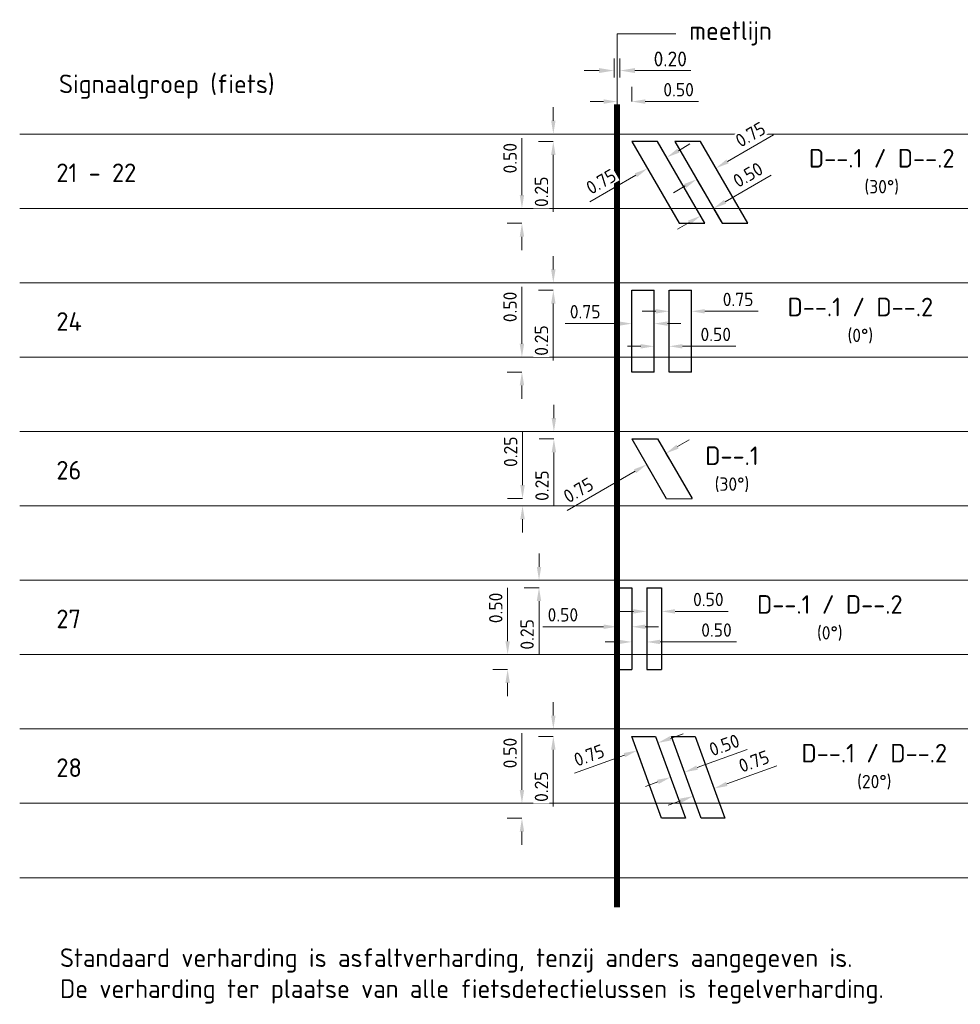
# Model space of a CAD drawing. Header units: metres. Extents: x 196669 to 197735, y 355514 to 356669.
# Tile 24 of 28: x 197644 to 197675, y 355822 to 355855. Entities that reach past the tile are written whole.
import ezdxf

# ---------------------------------------------------------------- set-up
doc = ezdxf.new("R2010")
doc.units = ezdxf.units.M
doc.layers.get('Defpoints').update_dxf_attribs({"color": 151})
for name, color, linetype, lineweight in [('N-WE-VW-M', 7, 'Continuous', 18), ('N-WE-VW-VRI-DETECTIETABEL-G', 7, 'Continuous', 18), ('N-WE-VW-VRI_DETECTIELUS-G', 3, 'Continuous', 30), ('X-XX-AL-AANPIJLING-T25', 7, 'Continuous', 25)]:
    doc.layers.add(name, color=color, linetype=linetype, lineweight=lineweight)
doc.styles.add('NLCS-ISO-M200-T25', font='NLCS-ISO.ttf', dxfattribs={"height": 0.5})
doc.styles.add('NLCS-ISO-M250-T18', font='NLCS-ISO.ttf', dxfattribs={"height": 0.45})
doc.styles.add('NLCS-ISO-M250-T25', font='NLCS-ISO.ttf', dxfattribs={"height": 0.625})
doc.dimstyles.new('NLCS-M200-T25-PIJL_L2_H1', dxfattribs={"dimscale": 0.2, "dimtxt": 2.5, "dimasz": 2.5, "dimexe": 2, "dimexo": 2, "dimgap": 0.7, "dimtad": 1, "dimzin": 0, "dimdsep": 46, "dimtxsty": 'NLCS-ISO-M200-T25', "dimcen": 0, "dimdle": 2, "dimclrd": 256, "dimclre": 256, "dimclrt": 256, "dimadec": 1, "dimazin": 0, "dimtfac": 1, "dimtdec": 3, "dimtofl": 0, "dimtmove": 0, "dimatfit": 3, "dimfxl": 2, "dimfxlon": 1, "dimtfillclr": 256, "dimtolj": 1, "dimtzin": 0, "dimlwd": -1, "dimlwe": -1, "dimarcsym": 0})
doc.dimstyles.new('NLCS-M250-T18-PIJL_L2_H1', dxfattribs={"dimscale": 0.25, "dimtxt": 2.5, "dimasz": 1.8, "dimexe": 2, "dimexo": 2, "dimgap": 0.7, "dimtad": 1, "dimzin": 0, "dimdsep": 46, "dimtxsty": 'NLCS-ISO-M250-T18', "dimcen": 0, "dimdle": 2, "dimclrd": 256, "dimclre": 256, "dimclrt": 256, "dimadec": 1, "dimazin": 0, "dimtfac": 1, "dimtdec": 3, "dimtofl": 0, "dimtmove": 0, "dimatfit": 3, "dimfxl": 2, "dimfxlon": 1, "dimtfillclr": 256, "dimtolj": 1, "dimtzin": 0, "dimlwd": -1, "dimlwe": -1, "dimarcsym": 0})

# ---------------------------------------------------------------- blocks, each defined once
blk = doc.blocks.new('*D67')
at = {"layer": 'Defpoints', "color": 0, "transparency": 16777216}
for p in [(197663.818, 355853.391), (197663.618, 355852.755), (197663.818, 355852.755)]:
    blk.add_point(p, dxfattribs=at)
at = {"layer": 'N-WE-VW-M', "transparency": 16777216}
for p, q in [((197663.618, 355853.155), (197663.618, 355853.791)), ((197663.818, 355853.155), (197663.818, 355853.791)), ((197663.118, 355853.391), (197662.618, 355853.391)), ((197664.318, 355853.391), (197666.198, 355853.391))]:
    blk.add_line(p, q, dxfattribs=at)
for points in [[(197663.118, 355853.474), (197663.118, 355853.307), (197663.618, 355853.391)], [(197664.318, 355853.474), (197664.318, 355853.307), (197663.818, 355853.391)]]:
    blk.add_solid(points, dxfattribs=at)
at = {"layer": 'N-WE-VW-M', "transparency": 16777216, "insert": (197665.508, 355853.781), "char_height": 0.5, "attachment_point": 5, "style": 'NLCS-ISO-M200-T25'}
blk.add_mtext('\\A1;0.20', dxfattribs=at)
blk = doc.blocks.new('*D79')
at = {"layer": 'Defpoints', "color": 0, "transparency": 16777216}
for p in [(197664.218, 355852.348), (197663.718, 355852.005), (197664.218, 355852.005)]:
    blk.add_point(p, dxfattribs=at)
at = {"layer": 'N-WE-VW-M', "transparency": 16777216}
for p, q in [((197663.718, 355852.348), (197663.718, 355852.848)), ((197664.218, 355852.348), (197664.218, 355852.848)), ((197663.268, 355852.348), (197662.818, 355852.348)), ((197664.668, 355852.348), (197666.458, 355852.348))]:
    blk.add_line(p, q, dxfattribs=at)
for points in [[(197663.268, 355852.423), (197663.268, 355852.273), (197663.718, 355852.348)], [(197664.668, 355852.423), (197664.668, 355852.273), (197664.218, 355852.348)]]:
    blk.add_solid(points, dxfattribs=at)
at = {"layer": 'N-WE-VW-M', "transparency": 16777216, "insert": (197665.788, 355852.748), "char_height": 0.45, "attachment_point": 5, "style": 'NLCS-ISO-M250-T18'}
blk.add_mtext('\\A1;0.50', dxfattribs=at)
blk = doc.blocks.new('*D106')
at = {"layer": 'Defpoints', "color": 0, "transparency": 16777216}
for p in [(197661.577, 355851.255), (197661.577, 355851.255), (197661.577, 355851.005)]:
    blk.add_point(p, dxfattribs=at)
at = {"layer": 'N-WE-VW-M', "transparency": 16777216}
for p, q in [((197661.577, 355851.705), (197661.577, 355852.155)), ((197661.577, 355851.255), (197661.077, 355851.255)), ((197661.577, 355851.005), (197661.077, 355851.005)), ((197661.577, 355850.555), (197661.577, 355848.645))]:
    blk.add_line(p, q, dxfattribs=at)
for points in [[(197661.502, 355851.705), (197661.652, 355851.705), (197661.577, 355851.255)], [(197661.502, 355850.555), (197661.652, 355850.555), (197661.577, 355851.005)]]:
    blk.add_solid(points, dxfattribs=at)
at = {"layer": 'N-WE-VW-M', "transparency": 16777216, "insert": (197661.177, 355849.315), "char_height": 0.45, "attachment_point": 5, "rotation": 90, "style": 'NLCS-ISO-M250-T18', "bg_fill": 3, "box_fill_scale": 1.1, "bg_fill_color": 256, "bg_fill_true_color": 13158600, "bg_fill_transparency": 0}
blk.add_mtext('\\A1;0.25', dxfattribs=at)
blk = doc.blocks.new('*D107')
at = {"layer": 'Defpoints', "color": 0, "transparency": 16777216}
for p in [(197660.522, 355848.755), (197660.577, 355848.755), (197660.577, 355848.255)]:
    blk.add_point(p, dxfattribs=at)
at = {"layer": 'N-WE-VW-M', "transparency": 16777216}
for p, q in [((197660.522, 355849.205), (197660.522, 355851.115)), ((197660.522, 355848.755), (197660.022, 355848.755)), ((197660.522, 355848.255), (197660.022, 355848.255)), ((197660.522, 355847.805), (197660.522, 355847.355))]:
    blk.add_line(p, q, dxfattribs=at)
for points in [[(197660.447, 355849.205), (197660.597, 355849.205), (197660.522, 355848.755)], [(197660.447, 355847.805), (197660.597, 355847.805), (197660.522, 355848.255)]]:
    blk.add_solid(points, dxfattribs=at)
at = {"layer": 'N-WE-VW-M', "transparency": 16777216, "insert": (197660.122, 355850.445), "char_height": 0.45, "attachment_point": 5, "rotation": 90, "style": 'NLCS-ISO-M250-T18', "bg_fill": 3, "box_fill_scale": 1.1, "bg_fill_color": 256, "bg_fill_true_color": 13158600, "bg_fill_transparency": 0}
blk.add_mtext('\\A1;0.50', dxfattribs=at)
blk = doc.blocks.new('*D110')
at = {"layer": 'Defpoints', "color": 0, "transparency": 16777216}
for p in [(197664.742, 355850.097), (197665.878, 355849.63), (197665.228, 355849.255)]:
    blk.add_point(p, dxfattribs=at)
at = {"layer": 'N-WE-VW-M', "transparency": 16777216}
for p, q in [((197665.628, 355850.063), (197665.142, 355850.905)), ((197665.781, 355850.697), (197666.171, 355850.922)), ((197664.978, 355849.688), (197664.492, 355850.53)), ((197664.352, 355849.872), (197662.802, 355848.977))]:
    blk.add_line(p, q, dxfattribs=at)
for points in [[(197665.744, 355850.762), (197665.819, 355850.632), (197665.392, 355850.472)], [(197664.315, 355849.937), (197664.39, 355849.807), (197664.742, 355850.097)]]:
    blk.add_solid(points, dxfattribs=at)
at = {"layer": 'N-WE-VW-M', "transparency": 16777216, "insert": (197663.182, 355849.658), "char_height": 0.45, "attachment_point": 5, "rotation": 30, "style": 'NLCS-ISO-M250-T18', "bg_fill": 3, "box_fill_scale": 1.1, "bg_fill_color": 256, "bg_fill_true_color": 13158600, "bg_fill_transparency": 0}
blk.add_mtext('\\A1;0.75', dxfattribs=at)
blk = doc.blocks.new('*D108')
at = {"layer": 'Defpoints', "color": 0, "transparency": 16777216}
for p in [(197666.96, 355848.755), (197666.96, 355848.755), (197666.527, 355848.505)]:
    blk.add_point(p, dxfattribs=at)
at = {"layer": 'N-WE-VW-M', "transparency": 16777216}
for p, q in [((197667.35, 355848.98), (197668.9, 355849.875)), ((197666.527, 355848.505), (197666.277, 355848.938)), ((197666.96, 355848.755), (197667.21, 355848.322)), ((197666.138, 355848.28), (197665.748, 355848.055))]:
    blk.add_line(p, q, dxfattribs=at)
for points in [[(197667.313, 355849.045), (197667.388, 355848.915), (197666.96, 355848.755)], [(197666.1, 355848.345), (197666.175, 355848.215), (197666.527, 355848.505)]]:
    blk.add_solid(points, dxfattribs=at)
at = {"layer": 'N-WE-VW-M', "transparency": 16777216, "insert": (197668.12, 355849.886), "char_height": 0.45, "attachment_point": 5, "rotation": 30, "style": 'NLCS-ISO-M250-T18', "bg_fill": 3, "box_fill_scale": 1.1, "bg_fill_color": 256, "bg_fill_true_color": 13158600, "bg_fill_transparency": 0}
blk.add_mtext('\\A1;0.50', dxfattribs=at)
blk = doc.blocks.new('*D109')
at = {"layer": 'Defpoints', "color": 0, "transparency": 16777216}
for p in [(197667.044, 355850.11), (197667.044, 355850.11), (197666.394, 355849.735)]:
    blk.add_point(p, dxfattribs=at)
at = {"layer": 'N-WE-VW-M', "transparency": 16777216}
for p, q in [((197667.433, 355850.335), (197668.984, 355851.23)), ((197667.044, 355850.11), (197667.294, 355849.677)), ((197666.004, 355849.51), (197665.615, 355849.285)), ((197666.394, 355849.735), (197666.644, 355849.302))]:
    blk.add_line(p, q, dxfattribs=at)
for points in [[(197667.396, 355850.4), (197667.471, 355850.27), (197667.044, 355850.11)], [(197665.967, 355849.575), (197666.042, 355849.445), (197666.394, 355849.735)]]:
    blk.add_solid(points, dxfattribs=at)
at = {"layer": 'N-WE-VW-M', "transparency": 16777216, "insert": (197668.203, 355851.242), "char_height": 0.45, "attachment_point": 5, "rotation": 30, "style": 'NLCS-ISO-M250-T18', "bg_fill": 3, "box_fill_scale": 1.1, "bg_fill_color": 256, "bg_fill_true_color": 13158600, "bg_fill_transparency": 0}
blk.add_mtext('\\A1;0.75', dxfattribs=at)
blk = doc.blocks.new('*D111')
at = {"layer": 'Defpoints', "color": 0, "transparency": 16777216}
for p in [(197660.541, 355839.005), (197660.596, 355839.005), (197660.596, 355838.755)]:
    blk.add_point(p, dxfattribs=at)
at = {"layer": 'N-WE-VW-M', "transparency": 16777216}
for p, q in [((197660.541, 355839.455), (197660.541, 355841.245)), ((197660.541, 355839.005), (197660.041, 355839.005)), ((197660.541, 355838.755), (197660.041, 355838.755)), ((197660.541, 355838.305), (197660.541, 355837.855))]:
    blk.add_line(p, q, dxfattribs=at)
for points in [[(197660.466, 355839.455), (197660.616, 355839.455), (197660.541, 355839.005)], [(197660.466, 355838.305), (197660.616, 355838.305), (197660.541, 355838.755)]]:
    blk.add_solid(points, dxfattribs=at)
at = {"layer": 'N-WE-VW-M', "transparency": 16777216, "insert": (197660.141, 355840.575), "char_height": 0.45, "attachment_point": 5, "rotation": 90, "style": 'NLCS-ISO-M250-T18', "bg_fill": 3, "box_fill_scale": 1.1, "bg_fill_color": 256, "bg_fill_true_color": 13158600, "bg_fill_transparency": 0}
blk.add_mtext('\\A1;0.25', dxfattribs=at)
blk = doc.blocks.new('*D112')
at = {"layer": 'Defpoints', "color": 0, "transparency": 16777216}
for p in [(197661.596, 355841.255), (197661.596, 355841.255), (197661.596, 355841.005)]:
    blk.add_point(p, dxfattribs=at)
at = {"layer": 'N-WE-VW-M', "transparency": 16777216}
for p, q in [((197661.596, 355841.705), (197661.596, 355842.155)), ((197661.596, 355841.255), (197661.096, 355841.255)), ((197661.596, 355841.005), (197661.096, 355841.005)), ((197661.596, 355840.555), (197661.596, 355838.765))]:
    blk.add_line(p, q, dxfattribs=at)
for points in [[(197661.521, 355841.705), (197661.671, 355841.705), (197661.596, 355841.255)], [(197661.521, 355840.555), (197661.671, 355840.555), (197661.596, 355841.005)]]:
    blk.add_solid(points, dxfattribs=at)
at = {"layer": 'N-WE-VW-M', "transparency": 16777216, "insert": (197661.196, 355839.435), "char_height": 0.45, "attachment_point": 5, "rotation": 90, "style": 'NLCS-ISO-M250-T18', "bg_fill": 3, "box_fill_scale": 1.1, "bg_fill_color": 256, "bg_fill_true_color": 13158600, "bg_fill_transparency": 0}
blk.add_mtext('\\A1;0.25', dxfattribs=at)
blk = doc.blocks.new('*D113')
at = {"layer": 'Defpoints', "color": 0, "transparency": 16777216}
for p in [(197665.227, 355840.757), (197664.578, 355840.382), (197664.714, 355840.146)]:
    blk.add_point(p, dxfattribs=at)
at = {"layer": 'N-WE-VW-M', "transparency": 16777216}
for p, q in [((197665.753, 355840.746), (197666.143, 355840.971)), ((197665.364, 355840.521), (197665.614, 355840.088)), ((197664.324, 355839.921), (197662.038, 355838.601)), ((197664.714, 355840.146), (197664.964, 355839.713))]:
    blk.add_line(p, q, dxfattribs=at)
for points in [[(197665.716, 355840.811), (197665.791, 355840.681), (197665.364, 355840.521)], [(197664.287, 355839.986), (197664.362, 355839.856), (197664.714, 355840.146)]]:
    blk.add_solid(points, dxfattribs=at)
at = {"layer": 'N-WE-VW-M', "transparency": 16777216, "insert": (197662.419, 355839.282), "char_height": 0.45, "attachment_point": 5, "rotation": 30, "style": 'NLCS-ISO-M250-T18'}
blk.add_mtext('\\A1;0.75', dxfattribs=at)
blk = doc.blocks.new('*D815')
at = {"layer": 'Defpoints', "color": 0, "transparency": 16777216}
for p in [(197661.577, 355846.255), (197661.577, 355846.255), (197661.577, 355846.005)]:
    blk.add_point(p, dxfattribs=at)
at = {"layer": 'N-WE-VW-M', "transparency": 16777216}
for p, q in [((197661.577, 355846.705), (197661.577, 355847.155)), ((197661.577, 355846.255), (197661.077, 355846.255)), ((197661.577, 355846.005), (197661.077, 355846.005)), ((197661.577, 355845.555), (197661.577, 355843.645))]:
    blk.add_line(p, q, dxfattribs=at)
for points in [[(197661.502, 355846.705), (197661.652, 355846.705), (197661.577, 355846.255)], [(197661.502, 355845.555), (197661.652, 355845.555), (197661.577, 355846.005)]]:
    blk.add_solid(points, dxfattribs=at)
at = {"layer": 'N-WE-VW-M', "transparency": 16777216, "insert": (197661.177, 355844.315), "char_height": 0.45, "attachment_point": 5, "rotation": 90, "style": 'NLCS-ISO-M250-T18', "bg_fill": 3, "box_fill_scale": 1.1, "bg_fill_color": 256, "bg_fill_true_color": 13158600, "bg_fill_transparency": 0}
blk.add_mtext('\\A1;0.25', dxfattribs=at)
blk = doc.blocks.new('*D816')
at = {"layer": 'Defpoints', "color": 0, "transparency": 16777216}
for p in [(197660.522, 355843.755), (197660.577, 355843.755), (197660.577, 355843.255)]:
    blk.add_point(p, dxfattribs=at)
at = {"layer": 'N-WE-VW-M', "transparency": 16777216}
for p, q in [((197660.522, 355844.205), (197660.522, 355846.115)), ((197660.522, 355843.755), (197660.022, 355843.755)), ((197660.522, 355843.255), (197660.022, 355843.255)), ((197660.522, 355842.805), (197660.522, 355842.355))]:
    blk.add_line(p, q, dxfattribs=at)
for points in [[(197660.447, 355844.205), (197660.597, 355844.205), (197660.522, 355843.755)], [(197660.447, 355842.805), (197660.597, 355842.805), (197660.522, 355843.255)]]:
    blk.add_solid(points, dxfattribs=at)
at = {"layer": 'N-WE-VW-M', "transparency": 16777216, "insert": (197660.122, 355845.445), "char_height": 0.45, "attachment_point": 5, "rotation": 90, "style": 'NLCS-ISO-M250-T18', "bg_fill": 3, "box_fill_scale": 1.1, "bg_fill_color": 256, "bg_fill_true_color": 13158600, "bg_fill_transparency": 0}
blk.add_mtext('\\A1;0.50', dxfattribs=at)
blk = doc.blocks.new('*D841')
at = {"layer": 'Defpoints', "color": 0, "transparency": 16777216}
for p in [(197663.717881, 355834.691959), (197664.217881, 355834.691959), (197664.217881, 355834.691959)]:
    blk.add_point(p, dxfattribs=at)
at = {"layer": 'N-WE-VW-M', "transparency": 16777216}
for p, q in [((197663.717881, 355834.691959), (197663.717881, 355835.191959)), ((197664.217881, 355834.691959), (197664.217881, 355835.191959)), ((197663.267881, 355834.691959), (197661.227881, 355834.691959)), ((197664.667881, 355834.691959), (197665.117881, 355834.691959))]:
    blk.add_line(p, q, dxfattribs=at)
for points in [[(197663.267881, 355834.766959), (197663.267881, 355834.616959), (197663.717881, 355834.691959)], [(197664.667881, 355834.766959), (197664.667881, 355834.616959), (197664.217881, 355834.691959)]]:
    blk.add_solid(points, dxfattribs=at)
at = {"layer": 'N-WE-VW-M', "transparency": 16777216, "insert": (197661.897881, 355835.091959), "char_height": 0.45, "attachment_point": 5, "style": 'NLCS-ISO-M250-T18', "bg_fill": 3, "box_fill_scale": 1.1, "bg_fill_color": 256, "bg_fill_true_color": 13158600, "bg_fill_transparency": 0}
blk.add_mtext('\\A1;0.50', dxfattribs=at)
blk = doc.blocks.new('*D838')
at = {"layer": 'Defpoints', "color": 0, "transparency": 16777216}
for p in [(197664.218, 355834.595), (197664.718, 355834.595), (197664.718, 355834.181)]:
    blk.add_point(p, dxfattribs=at)
at = {"layer": 'N-WE-VW-M', "transparency": 16777216}
for p, q in [((197663.768, 355834.181), (197663.318, 355834.181)), ((197664.218, 355834.181), (197664.218, 355833.681)), ((197664.718, 355834.181), (197664.718, 355833.681)), ((197665.168, 355834.181), (197667.732, 355834.181))]:
    blk.add_line(p, q, dxfattribs=at)
for points in [[(197663.768, 355834.256), (197663.768, 355834.106), (197664.218, 355834.181)], [(197665.168, 355834.256), (197665.168, 355834.106), (197664.718, 355834.181)]]:
    blk.add_solid(points, dxfattribs=at)
at = {"layer": 'N-WE-VW-M', "transparency": 16777216, "insert": (197667.062, 355834.581), "char_height": 0.45, "attachment_point": 5, "style": 'NLCS-ISO-M250-T18', "bg_fill": 3, "box_fill_scale": 1.1, "bg_fill_color": 256, "bg_fill_true_color": 13158600, "bg_fill_transparency": 0}
blk.add_mtext('\\A1;0.50', dxfattribs=at)
blk = doc.blocks.new('*D842')
at = {"layer": 'Defpoints', "color": 0, "transparency": 16777216}
for p in [(197664.718, 355835.208), (197665.218, 355835.208), (197665.218, 355835.208)]:
    blk.add_point(p, dxfattribs=at)
at = {"layer": 'N-WE-VW-M', "transparency": 16777216}
for p, q in [((197664.718, 355835.208), (197664.718, 355835.708)), ((197665.218, 355835.208), (197665.218, 355835.708)), ((197664.268, 355835.208), (197663.818, 355835.208)), ((197665.668, 355835.208), (197667.458, 355835.208))]:
    blk.add_line(p, q, dxfattribs=at)
for points in [[(197664.268, 355835.283), (197664.268, 355835.133), (197664.718, 355835.208)], [(197665.668, 355835.283), (197665.668, 355835.133), (197665.218, 355835.208)]]:
    blk.add_solid(points, dxfattribs=at)
at = {"layer": 'N-WE-VW-M', "transparency": 16777216, "insert": (197666.788, 355835.608), "char_height": 0.45, "attachment_point": 5, "style": 'NLCS-ISO-M250-T18', "bg_fill": 3, "box_fill_scale": 1.1, "bg_fill_color": 256, "bg_fill_true_color": 13158600, "bg_fill_transparency": 0}
blk.add_mtext('\\A1;0.50', dxfattribs=at)
blk = doc.blocks.new('*D839')
at = {"layer": 'Defpoints', "color": 0, "transparency": 16777216}
for p in [(197660.041, 355833.755), (197660.096, 355833.755), (197660.096, 355833.255)]:
    blk.add_point(p, dxfattribs=at)
at = {"layer": 'N-WE-VW-M', "transparency": 16777216}
for p, q in [((197660.041, 355834.205), (197660.041, 355835.995)), ((197660.041, 355833.755), (197659.541, 355833.755)), ((197660.041, 355833.255), (197659.541, 355833.255)), ((197660.041, 355832.805), (197660.041, 355832.355))]:
    blk.add_line(p, q, dxfattribs=at)
for points in [[(197659.966, 355834.205), (197660.116, 355834.205), (197660.041, 355833.755)], [(197659.966, 355832.805), (197660.116, 355832.805), (197660.041, 355833.255)]]:
    blk.add_solid(points, dxfattribs=at)
at = {"layer": 'N-WE-VW-M', "transparency": 16777216, "insert": (197659.641, 355835.325), "char_height": 0.45, "attachment_point": 5, "rotation": 90, "style": 'NLCS-ISO-M250-T18', "bg_fill": 3, "box_fill_scale": 1.1, "bg_fill_color": 256, "bg_fill_true_color": 13158600, "bg_fill_transparency": 0}
blk.add_mtext('\\A1;0.50', dxfattribs=at)
blk = doc.blocks.new('*D840')
at = {"layer": 'Defpoints', "color": 0, "transparency": 16777216}
for p in [(197661.096, 355836.255), (197661.096, 355836.255), (197661.096, 355836.005)]:
    blk.add_point(p, dxfattribs=at)
at = {"layer": 'N-WE-VW-M', "transparency": 16777216}
for p, q in [((197661.096, 355836.705), (197661.096, 355837.155)), ((197661.096, 355836.255), (197660.596, 355836.255)), ((197661.096, 355836.005), (197660.596, 355836.005)), ((197661.096, 355835.555), (197661.096, 355833.765))]:
    blk.add_line(p, q, dxfattribs=at)
for points in [[(197661.021, 355836.705), (197661.171, 355836.705), (197661.096, 355836.255)], [(197661.021, 355835.555), (197661.171, 355835.555), (197661.096, 355836.005)]]:
    blk.add_solid(points, dxfattribs=at)
at = {"layer": 'N-WE-VW-M', "transparency": 16777216, "insert": (197660.696, 355834.435), "char_height": 0.45, "attachment_point": 5, "rotation": 90, "style": 'NLCS-ISO-M250-T18', "bg_fill": 3, "box_fill_scale": 1.1, "bg_fill_color": 256, "bg_fill_true_color": 13158600, "bg_fill_transparency": 0}
blk.add_mtext('\\A1;0.25', dxfattribs=at)
blk = doc.blocks.new('*D1112')
at = {"layer": 'Defpoints', "color": 0, "transparency": 16777216}
for p in [(197661.577, 355831.255), (197661.577, 355831.255), (197661.577, 355831.005)]:
    blk.add_point(p, dxfattribs=at)
at = {"layer": 'N-WE-VW-M', "transparency": 16777216}
for p, q in [((197661.577, 355831.705), (197661.577, 355832.155)), ((197661.577, 355831.255), (197661.077, 355831.255)), ((197661.577, 355831.005), (197661.077, 355831.005)), ((197661.577, 355830.555), (197661.577, 355828.645))]:
    blk.add_line(p, q, dxfattribs=at)
for points in [[(197661.502, 355831.705), (197661.652, 355831.705), (197661.577, 355831.255)], [(197661.502, 355830.555), (197661.652, 355830.555), (197661.577, 355831.005)]]:
    blk.add_solid(points, dxfattribs=at)
at = {"layer": 'N-WE-VW-M', "transparency": 16777216, "insert": (197661.177, 355829.315), "char_height": 0.45, "attachment_point": 5, "rotation": 90, "style": 'NLCS-ISO-M250-T18', "bg_fill": 3, "box_fill_scale": 1.1, "bg_fill_color": 256, "bg_fill_true_color": 13158600, "bg_fill_transparency": 0}
blk.add_mtext('\\A1;0.25', dxfattribs=at)
blk = doc.blocks.new('*D1113')
at = {"layer": 'Defpoints', "color": 0, "transparency": 16777216}
for p in [(197660.522, 355828.755), (197660.577, 355828.755), (197660.577, 355828.255)]:
    blk.add_point(p, dxfattribs=at)
at = {"layer": 'N-WE-VW-M', "transparency": 16777216}
for p, q in [((197660.522, 355829.205), (197660.522, 355831.115)), ((197660.522, 355828.755), (197660.022, 355828.755)), ((197660.522, 355828.255), (197660.022, 355828.255)), ((197660.522, 355827.805), (197660.522, 355827.355))]:
    blk.add_line(p, q, dxfattribs=at)
for points in [[(197660.447, 355829.205), (197660.597, 355829.205), (197660.522, 355828.755)], [(197660.447, 355827.805), (197660.597, 355827.805), (197660.522, 355828.255)]]:
    blk.add_solid(points, dxfattribs=at)
at = {"layer": 'N-WE-VW-M', "transparency": 16777216, "insert": (197660.122, 355830.445), "char_height": 0.45, "attachment_point": 5, "rotation": 90, "style": 'NLCS-ISO-M250-T18', "bg_fill": 3, "box_fill_scale": 1.1, "bg_fill_color": 256, "bg_fill_true_color": 13158600, "bg_fill_transparency": 0}
blk.add_mtext('\\A1;0.50', dxfattribs=at)
blk = doc.blocks.new('*D1114')
at = {"layer": 'Defpoints', "color": 0, "transparency": 16777216}
for p in [(197664.218, 355844.883), (197664.968, 355844.883), (197664.968, 355844.883)]:
    blk.add_point(p, dxfattribs=at)
at = {"layer": 'N-WE-VW-M', "transparency": 16777216}
for p, q in [((197664.218, 355844.883), (197664.218, 355845.383)), ((197664.968, 355844.883), (197664.968, 355845.383)), ((197663.768, 355844.883), (197661.978, 355844.883)), ((197665.418, 355844.883), (197665.868, 355844.883))]:
    blk.add_line(p, q, dxfattribs=at)
for points in [[(197663.768, 355844.958), (197663.768, 355844.808), (197664.218, 355844.883)], [(197665.418, 355844.958), (197665.418, 355844.808), (197664.968, 355844.883)]]:
    blk.add_solid(points, dxfattribs=at)
at = {"layer": 'N-WE-VW-M', "transparency": 16777216, "insert": (197662.648, 355845.283), "char_height": 0.45, "attachment_point": 5, "style": 'NLCS-ISO-M250-T18', "bg_fill": 3, "box_fill_scale": 1.1, "bg_fill_color": 256, "bg_fill_true_color": 13158600, "bg_fill_transparency": 0}
blk.add_mtext('\\A1;0.75', dxfattribs=at)
blk = doc.blocks.new('*D1115')
at = {"layer": 'Defpoints', "color": 0, "transparency": 16777216}
for p in [(197664.968, 355844.12), (197665.468, 355844.12), (197665.468, 355844.12)]:
    blk.add_point(p, dxfattribs=at)
at = {"layer": 'N-WE-VW-M', "transparency": 16777216}
for p, q in [((197664.968, 355844.12), (197664.968, 355844.62)), ((197665.468, 355844.12), (197665.468, 355844.62)), ((197664.518, 355844.12), (197664.068, 355844.12)), ((197665.918, 355844.12), (197667.708, 355844.12))]:
    blk.add_line(p, q, dxfattribs=at)
for points in [[(197664.518, 355844.195), (197664.518, 355844.045), (197664.968, 355844.12)], [(197665.918, 355844.195), (197665.918, 355844.045), (197665.468, 355844.12)]]:
    blk.add_solid(points, dxfattribs=at)
at = {"layer": 'N-WE-VW-M', "transparency": 16777216, "insert": (197667.038, 355844.52), "char_height": 0.45, "attachment_point": 5, "style": 'NLCS-ISO-M250-T18', "bg_fill": 3, "box_fill_scale": 1.1, "bg_fill_color": 256, "bg_fill_true_color": 13158600, "bg_fill_transparency": 0}
blk.add_mtext('\\A1;0.50', dxfattribs=at)
blk = doc.blocks.new('*D1116')
at = {"layer": 'Defpoints', "color": 0, "transparency": 16777216}
for p in [(197665.095, 355830.787), (197665.095, 355830.787), (197664.391, 355830.53)]:
    blk.add_point(p, dxfattribs=at)
at = {"layer": 'N-WE-VW-M', "transparency": 16777216}
for p, q in [((197665.518, 355830.94), (197665.941, 355831.094)), ((197665.095, 355830.787), (197665.266, 355830.317)), ((197663.968, 355830.376), (197662.286, 355829.764)), ((197664.391, 355830.53), (197664.562, 355830.06))]:
    blk.add_line(p, q, dxfattribs=at)
for points in [[(197665.493, 355831.011), (197665.544, 355830.87), (197665.095, 355830.787)], [(197663.942, 355830.447), (197663.993, 355830.306), (197664.391, 355830.53)]]:
    blk.add_solid(points, dxfattribs=at)
at = {"layer": 'N-WE-VW-M', "transparency": 16777216, "insert": (197662.779, 355830.369), "char_height": 0.45, "attachment_point": 5, "rotation": 20, "style": 'NLCS-ISO-M250-T18', "bg_fill": 3, "box_fill_scale": 1.1, "bg_fill_color": 256, "bg_fill_true_color": 13158600, "bg_fill_transparency": 0}
blk.add_mtext('\\A1;0.75', dxfattribs=at)
blk = doc.blocks.new('*D1117')
at = {"layer": 'Defpoints', "color": 0, "transparency": 16777216}
for p in [(197665.516, 355829.63), (197665.986, 355829.801), (197665.986, 355829.801)]:
    blk.add_point(p, dxfattribs=at)
at = {"layer": 'N-WE-VW-M', "transparency": 16777216}
for p, q in [((197666.409, 355829.955), (197668.091, 355830.567)), ((197665.986, 355829.801), (197665.815, 355830.271)), ((197665.516, 355829.63), (197665.687, 355829.16)), ((197665.094, 355829.476), (197664.671, 355829.322))]:
    blk.add_line(p, q, dxfattribs=at)
for points in [[(197666.384, 355830.025), (197666.435, 355829.884), (197665.986, 355829.801)], [(197665.068, 355829.546), (197665.119, 355829.405), (197665.516, 355829.63)]]:
    blk.add_solid(points, dxfattribs=at)
at = {"layer": 'N-WE-VW-M', "transparency": 16777216, "insert": (197667.325, 355830.714), "char_height": 0.45, "attachment_point": 5, "rotation": 20, "style": 'NLCS-ISO-M250-T18', "bg_fill": 3, "box_fill_scale": 1.1, "bg_fill_color": 256, "bg_fill_true_color": 13158600, "bg_fill_transparency": 0}
blk.add_mtext('\\A1;0.50', dxfattribs=at)
blk = doc.blocks.new('*D1118')
at = {"layer": 'Defpoints', "color": 0, "transparency": 16777216}
for p in [(197666.984, 355829.253), (197666.984, 355829.253), (197666.279, 355828.996)]:
    blk.add_point(p, dxfattribs=at)
at = {"layer": 'N-WE-VW-M', "transparency": 16777216}
for p, q in [((197667.407, 355829.407), (197669.089, 355830.019)), ((197666.984, 355829.253), (197666.813, 355829.723)), ((197666.279, 355828.996), (197666.108, 355829.466)), ((197665.856, 355828.842), (197665.433, 355828.688))]:
    blk.add_line(p, q, dxfattribs=at)
for points in [[(197667.381, 355829.477), (197667.432, 355829.336), (197666.984, 355829.253)], [(197665.831, 355828.913), (197665.882, 355828.772), (197666.279, 355828.996)]]:
    blk.add_solid(points, dxfattribs=at)
at = {"layer": 'N-WE-VW-M', "transparency": 16777216, "insert": (197668.322, 355830.166), "char_height": 0.45, "attachment_point": 5, "rotation": 20, "style": 'NLCS-ISO-M250-T18', "bg_fill": 3, "box_fill_scale": 1.1, "bg_fill_color": 256, "bg_fill_true_color": 13158600, "bg_fill_transparency": 0}
blk.add_mtext('\\A1;0.75', dxfattribs=at)
blk = doc.blocks.new('*D1156')
at = {"layer": 'Defpoints', "color": 0, "transparency": 16777216}
for p in [(197665.468, 355845.297), (197665.468, 355845.297), (197666.218, 355845.297)]:
    blk.add_point(p, dxfattribs=at)
at = {"layer": 'N-WE-VW-M', "transparency": 16777216}
for p, q in [((197665.468, 355845.297), (197665.468, 355845.797)), ((197666.218, 355845.297), (197666.218, 355845.797)), ((197665.018, 355845.297), (197664.568, 355845.297)), ((197666.668, 355845.297), (197668.458, 355845.297))]:
    blk.add_line(p, q, dxfattribs=at)
for points in [[(197665.018, 355845.372), (197665.018, 355845.222), (197665.468, 355845.297)], [(197666.668, 355845.372), (197666.668, 355845.222), (197666.218, 355845.297)]]:
    blk.add_solid(points, dxfattribs=at)
at = {"layer": 'N-WE-VW-M', "transparency": 16777216, "insert": (197667.788, 355845.697), "char_height": 0.45, "attachment_point": 5, "rotation": 0, "style": 'NLCS-ISO-M250-T18', "bg_fill": 3, "box_fill_scale": 1.1, "bg_fill_color": 256, "bg_fill_true_color": 13158600, "bg_fill_transparency": 0}
blk.add_mtext('\\A1;0.75', dxfattribs=at)

msp = doc.modelspace()

# ---------------------------------------------------------------- linework, layer by layer
at = {"layer": 'N-WE-VW-VRI-DETECTIETABEL-G'}
msp.add_line((197663.718, 355852.255), (197663.718, 355854.622), dxfattribs=at)
msp.add_lwpolyline([(197663.718, 355854.622), (197665.698, 355854.622)], dxfattribs=at)
at = {"layer": 'N-WE-VW-VRI-DETECTIETABEL-G', "const_width": 0.2}
msp.add_lwpolyline([(197663.718, 355852.255), (197663.718, 355825.255)], dxfattribs=at)
at = {"layer": 'N-WE-VW-VRI-DETECTIETABEL-G', "flags": 128}
for points in [[(197643.638, 355851.255), (197734.903, 355851.255)], [(197643.638, 355848.755), (197734.903, 355848.755)], [(197643.638, 355846.255), (197734.903, 355846.255)], [(197643.638, 355843.755), (197734.903, 355843.755)], [(197643.638, 355841.255), (197734.903, 355841.255)], [(197643.638, 355838.755), (197734.903, 355838.755)], [(197643.638, 355836.255), (197734.903, 355836.255)], [(197643.638, 355833.755), (197734.903, 355833.755)], [(197643.638, 355831.255), (197734.903, 355831.255)], [(197643.638, 355828.755), (197734.903, 355828.755)], [(197643.638, 355826.255), (197734.903, 355826.255)]]:
    msp.add_lwpolyline(points, dxfattribs=at)
at = {"layer": 'N-WE-VW-VRI_DETECTIELUS-G', "ltscale": 1000}
for p, q in [((197664.218, 355843.255), (197664.218, 355846.005)), ((197664.218, 355846.005), (197664.968, 355846.005)), ((197664.968, 355843.255), (197664.968, 355846.005)), ((197665.468, 355843.255), (197665.468, 355846.005)), ((197665.487, 355846.005), (197666.218, 355846.005)), ((197666.218, 355843.255), (197666.218, 355846.005)), ((197664.968, 355843.255), (197664.218, 355843.255)), ((197666.218, 355843.255), (197665.468, 355843.255)), ((197664.218, 355841.005), (197665.373, 355839.005)), ((197665.084, 355841.005), (197666.239, 355839.005))]:
    msp.add_line(p, q, dxfattribs=at)
at = {"layer": 'N-WE-VW-VRI_DETECTIELUS-G'}
for p, q in [((197663.718, 355836.005), (197664.218, 355836.005)), ((197663.718, 355836.005), (197663.718, 355833.255)), ((197664.218, 355836.005), (197664.218, 355833.255)), ((197664.718, 355836.005), (197665.218, 355836.005)), ((197664.718, 355836.005), (197664.718, 355833.255)), ((197665.218, 355836.005), (197665.218, 355833.255)), ((197663.718, 355833.255), (197664.218, 355833.255)), ((197664.718, 355833.255), (197665.218, 355833.255))]:
    msp.add_line(p, q, dxfattribs=at)
for points in [[(197664.218, 355851.005), (197665.806, 355848.255), (197666.672, 355848.255), (197665.084, 355851.005)], [(197665.661, 355851.005), (197667.249, 355848.255), (197668.115, 355848.255), (197666.527, 355851.005)]]:
    msp.add_lwpolyline(points, close=True, dxfattribs=at)
at = {"layer": 'N-WE-VW-VRI_DETECTIELUS-G', "ltscale": 1000, "flags": 128}
for points in [[(197664.218, 355841.005), (197665.084, 355841.005)], [(197665.378, 355838.995), (197666.239, 355839.005)]]:
    msp.add_lwpolyline(points, dxfattribs=at)
at = {"layer": 'N-WE-VW-VRI_DETECTIELUS-G', "flags": 128}
for points in [[(197665.016, 355831.005), (197666.017, 355828.255), (197665.219, 355828.255), (197664.218, 355831.005)], [(197666.346, 355831.005), (197667.347, 355828.255), (197666.549, 355828.255), (197665.548, 355831.005)]]:
    msp.add_lwpolyline(points, close=True, dxfattribs=at)

# ---------------------------------------------------------------- texts
at = {"layer": 'X-XX-AL-AANPIJLING-T25', "style": 'NLCS-ISO-M250-T25'}
for s, p in [('meetlijn', (197666.148, 355854.422)), ('Signaalgroep (fiets)', (197644.959, 355852.631)), ('21 - 22', (197644.871, 355849.642)), ('24', (197644.871, 355844.642)), ('26', (197644.871, 355839.642)), ('27', (197644.871, 355834.642)), ('28', (197644.871, 355829.642))]:
    msp.add_text(s, height=0.625, rotation=0, dxfattribs=at).set_placement(p)
at = {"layer": 'X-XX-AL-AANPIJLING-T25', "char_height": 0.625, "attachment_point": 1, "style": 'NLCS-ISO-M250-T25'}
for s, width, insert in [('\\pxqc;D--.1 / D--.2\\P{\\H0.72x;(30°)}', 5.20842, (197670.012, 355850.754)), ('\\pxqc;D--.1 / D--.2\\P{\\H0.72x;(0°)}', 5.20842, (197669.293, 355845.754)), ('\\pxqc;D--.1\\P{\\H0.72x;(30°)}', 2.0018, (197666.581, 355840.754)), ('\\pxqc;D--.1 / D--.2\\P{\\H0.72x;(0°)}', 5.20842, (197668.267, 355835.754)), ('\\pxqc;D--.1 / D--.2\\P{\\H0.72x;(20°)}', 5.20842, (197669.762, 355830.754))]:
    msp.add_mtext_dynamic_manual_height_columns(s, width=width, gutter_width=2.25, heights=[0], dxfattribs=dict(at, insert=insert))
at = {"layer": 'X-XX-AL-AANPIJLING-T25', "insert": (197644.991, 355823.878), "char_height": 0.625, "width": 43.36589, "attachment_point": 1, "rotation": 0, "style": 'NLCS-ISO-M250-T25'}
msp.add_mtext('Standaard verharding is asfaltverharding, tenzij anders aangegeven is.\\PDe verharding ter plaatse van alle fietsdetectielussen is tegelverharding.', dxfattribs=at)

# ---------------------------------------------------------------- dimensions: what is measured, and where the dimension line sits
at = {"layer": 'N-WE-VW-M'}
dim = msp.add_linear_dim(base=(197663.818, 355853.391), p1=(197663.618, 355852.755), p2=(197663.818, 355852.755), angle=0, dimstyle='NLCS-M200-T25-PIJL_L2_H1', dxfattribs=at)
dim.commit()
dim.dimension.update_dxf_attribs({"geometry": '*D67', "text_midpoint": (197665.508, 355853.391), "dimtype": 161})
dim = msp.add_aligned_dim(p1=(197663.718, 355852.005), p2=(197664.218, 355852.005), distance=0.343, dimstyle='NLCS-M250-T18-PIJL_L2_H1', dxfattribs=at)
dim.commit()
dim.dimension.update_dxf_attribs({"geometry": '*D79', "text_midpoint": (197665.788, 355852.748)})

# ---------------------------------------------------------------- next in the draw order: dimensions: what is measured, and where the dimension line sits
for base, p1, p2, angle, picture, middle in [((197661.577, 355851.255), (197661.577, 355851.005), (197661.577, 355851.255), 90, '*D106', (197661.577, 355849.315)), ((197660.522, 355848.755), (197660.577, 355848.255), (197660.577, 355848.755), 90, '*D107', (197660.522, 355850.445)), ((197661.577, 355846.255), (197661.577, 355846.005), (197661.577, 355846.255), 90, '*D815', (197661.577, 355844.315)), ((197660.522, 355843.755), (197660.577, 355843.255), (197660.577, 355843.755), 90, '*D816', (197660.522, 355845.445)), ((197664.968, 355844.883), (197664.218, 355844.883), (197664.968, 355844.883), 360, '*D1114', (197662.648, 355844.883)), ((197661.596, 355841.255), (197661.596, 355841.005), (197661.596, 355841.255), 90, '*D112', (197661.596, 355839.435)), ((197660.541, 355839.005), (197660.596, 355838.755), (197660.596, 355839.005), 90, '*D111', (197660.541, 355840.575)), ((197660.041, 355833.755), (197660.096, 355833.255), (197660.096, 355833.755), 90, '*D839', (197660.041, 355835.325)), ((197664.218, 355834.692), (197663.718, 355834.692), (197664.218, 355834.692), 0, '*D841', (197661.898, 355834.692)), ((197661.577, 355831.255), (197661.577, 355831.005), (197661.577, 355831.255), 90, '*D1112', (197661.577, 355829.315)), ((197660.522, 355828.755), (197660.577, 355828.255), (197660.577, 355828.755), 90, '*D1113', (197660.522, 355830.445)), ((197665.095, 355830.787), (197664.391, 355830.53), (197665.095, 355830.787), 20, '*D1116', (197662.915, 355829.993))]:
    dim = msp.add_linear_dim(base=base, p1=p1, p2=p2, angle=angle, dimstyle='NLCS-M250-T18-PIJL_L2_H1', override={"dimtfill": 1}, dxfattribs=at)
    dim.commit()
    dim.dimension.update_dxf_attribs({"geometry": picture, "text_midpoint": middle, "dimtype": 161})
dim = msp.add_aligned_dim(p1=(197665.878, 355849.63), p2=(197665.228, 355849.255), distance=-0.972, dimstyle='NLCS-M250-T18-PIJL_L2_H1', override={"dimtfill": 1}, dxfattribs=at)
dim.commit()
dim.dimension.update_dxf_attribs({"geometry": '*D110', "text_midpoint": (197663.182, 355849.658)})

# ---------------------------------------------------------------- next in the draw order: dimensions: what is measured, and where the dimension line sits
for p1, p2, picture, middle in [((197666.527, 355848.505), (197666.96, 355848.755), '*D108', (197668.12, 355849.886)), ((197664.968, 355844.12), (197665.468, 355844.12), '*D1115', (197667.038, 355844.52)), ((197664.718, 355835.208), (197665.218, 355835.208), '*D842', (197666.788, 355835.608)), ((197665.516, 355829.63), (197665.986, 355829.801), '*D1117', (197667.325, 355830.714))]:
    dim = msp.add_aligned_dim(p1=p1, p2=p2, distance=0, dimstyle='NLCS-M250-T18-PIJL_L2_H1', override={"dimtfill": 1}, dxfattribs=at)
    dim.commit()
    dim.dimension.update_dxf_attribs({"geometry": picture, "text_midpoint": middle})
for base, p1, p2, angle, picture, middle in [((197665.468, 355845.297), (197666.218, 355845.297), (197665.468, 355845.297), 180, '*D1156', (197667.788, 355845.297)), ((197661.096, 355836.255), (197661.096, 355836.005), (197661.096, 355836.255), 90, '*D840', (197661.096, 355834.435)), ((197664.718, 355834.181), (197664.218, 355834.595), (197664.718, 355834.595), 360, '*D838', (197667.062, 355834.181))]:
    dim = msp.add_linear_dim(base=base, p1=p1, p2=p2, angle=angle, dimstyle='NLCS-M250-T18-PIJL_L2_H1', override={"dimtfill": 1}, dxfattribs=at)
    dim.commit()
    dim.dimension.update_dxf_attribs({"geometry": picture, "text_midpoint": middle, "dimtype": 161})
dim = msp.add_linear_dim(base=(197664.714, 355840.146), p1=(197665.227, 355840.757), p2=(197664.578, 355840.382), angle=210, dimstyle='NLCS-M250-T18-PIJL_L2_H1', dxfattribs=at)
dim.commit()
dim.dimension.update_dxf_attribs({"geometry": '*D113', "text_midpoint": (197662.619, 355838.936), "dimtype": 161})

# ---------------------------------------------------------------- next in the draw order: dimensions: what is measured, and where the dimension line sits
dim = msp.add_aligned_dim(p1=(197666.394, 355849.735), p2=(197667.044, 355850.11), distance=0, dimstyle='NLCS-M250-T18-PIJL_L2_H1', override={"dimtfill": 1}, dxfattribs=at)
dim.commit()
dim.dimension.update_dxf_attribs({"geometry": '*D109', "text_midpoint": (197668.203, 355851.242)})
dim = msp.add_linear_dim(base=(197666.984, 355829.253), p1=(197666.279, 355828.996), p2=(197666.984, 355829.253), angle=20, dimstyle='NLCS-M250-T18-PIJL_L2_H1', override={"dimtfill": 1}, dxfattribs=at)
dim.commit()
dim.dimension.update_dxf_attribs({"geometry": '*D1118', "text_midpoint": (197668.459, 355829.79), "dimtype": 161})

doc.saveas('drawing.dxf')
